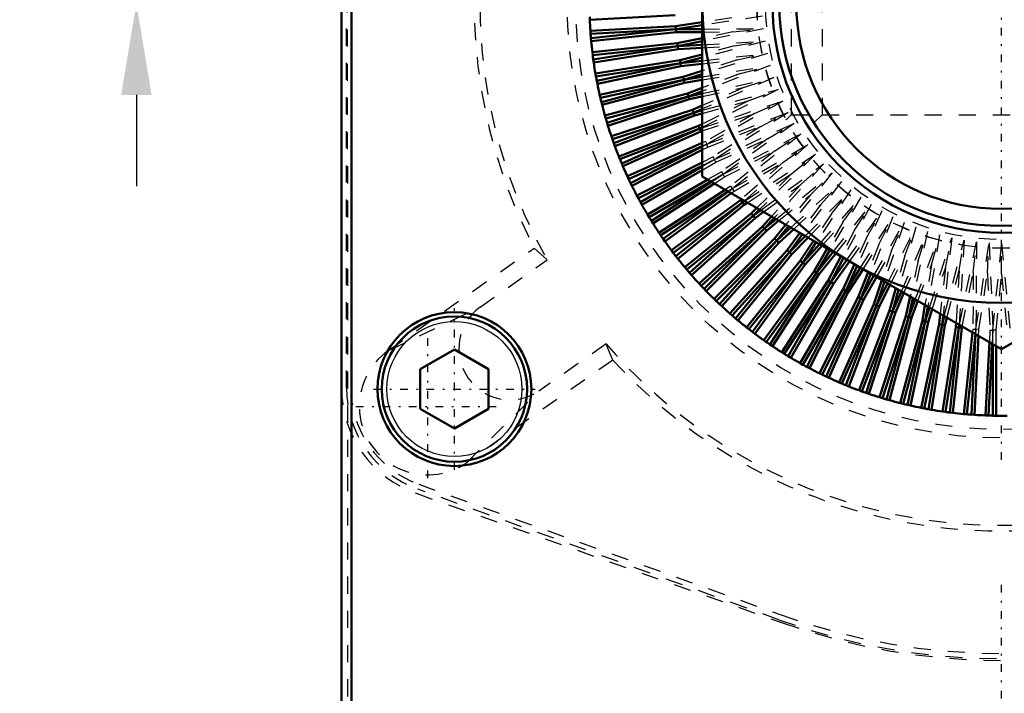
# Model space of a CAD drawing. Header units: millimetres. Extents: x -2 to 963, y 0 to 312.
# Tile 7 of 12: x 857 to 915, y 197 to 237. Entities that reach past the tile are written whole.
import ezdxf

# ---------------------------------------------------------------- set-up
doc = ezdxf.new("R2010")
doc.units = ezdxf.units.MM
doc.linetypes.add('Center', pattern=[1.5, 0.45, -0.5, 0.05, -0.5])
doc.linetypes.add('Dashed', pattern=[2, 1, -1])
for name, color, linetype, lineweight in [('am_0', 7, 'Continuous', 50), ('am_12', 3, 'Continuous', 25), ('am_3', 6, 'Dashed', 25), ('am_6', 2, 'Continuous', 35), ('am_7', 7, 'Center', 25), ('am_8', 3, 'Continuous', 25)]:
    doc.layers.add(name, color=color, linetype=linetype, lineweight=lineweight)
doc.dimstyles.new('ISO-25', dxfattribs={"dimtxt": 2.5, "dimasz": 2.5, "dimexe": 1.25, "dimexo": 0.625, "dimtad": 1, "dimtxsty": 'Standard', "dimcen": 2.5, "dimadec": 0, "dimazin": 0, "dimtfac": 1, "dimtmove": 0, "dimatfit": 3, "dimfxl": 1, "dimarcsym": 0})

# ---------------------------------------------------------------- blocks, each defined once
blk = doc.blocks.new('5_ID1012G5A404570000L5000T_0_in_ID10K_12_G4A_40_457_0000L50_0__1000')
at = {"layer": 'am_3'}
for p, q in [((902.57, 243.97), (902.286, 244.254)), ((927.454, 244.254), (927.17, 243.97)), ((904.37, 243.97), (902.57, 243.97)), ((902.57, 243.97), (902.57, 230.97)), ((927.17, 243.97), (925.37, 243.97)), ((927.17, 243.97), (927.17, 230.97)), ((900.571, 237.615), (900.572, 237.217)), ((902.283, 230.683), (902.57, 230.97)), ((902.57, 230.97), (904.37, 230.97)), ((925.37, 230.97), (927.17, 230.97)), ((927.17, 230.97), (927.455, 230.685))]:
    blk.add_line(p, q, dxfattribs=at)
for points in [[(902.283, 244.257), (902.269, 244.231), (902.202, 244.105), (902.085, 243.876), (901.925, 243.547), (901.731, 243.115), (901.731, 243.114)], [(902.252, 230.74), (902.253, 230.738), (902.283, 230.683), (902.283, 230.683)]]:
    blk.add_lwpolyline(points, dxfattribs=at)
for radius in [14.3, 13.8]:
    blk.add_circle((914.87, 237.47), radius, dxfattribs=at)
at = {"layer": 'am_6'}
for tag, p, flags in [('NB', (934.17, 251.77), 8), ('NN', (934.17, 251.27), 8), ('NT', (934.17, 250.77), 8), ('NBSYN', (934.17, 250.27), 8), ('LINA', (934.17, 249.77), 8), ('CATALOG', (934.17, 249.27), 8), ('MODEL', (934.17, 248.77), 8), ('IV', (934.17, 248.27), 8), ('MAST', (934.17, 247.77), 8), ('GR', (934.17, 247.27), 8), ('STROKE', (934.17, 246.77), 8), ('POS', (934.17, 246.27), 8), ('FC', (934.17, 245.77), 8), ('RC', (934.17, 245.27), 8), ('POORC', (934.17, 244.77), 8), ('PF', (934.17, 244.27), 8), ('LS', (934.17, 243.77), 8), ('IL', (934.17, 243.27), 8), ('OPTION', (934.17, 242.77), 8), ('CL', (934.17, 242.27), 8), ('TEXT', (934.17, 241.77), 8), ('PSOL_0', (934.17, 240.77), 9), ('PSOL_1', (934.17, 240.27), 9), ('PSOL_2', (934.17, 239.77), 9), ('PSOL_3', (934.17, 239.27), 9)]:
    blk.add_attdef(tag, p, '', height=0.5, dxfattribs=dict(at, flags=flags))
blk = doc.blocks.new('6_ID1012G5A404570000L5000T_0_in_ID10K_12_G4A_40_457_0000L50_0__1000')
at = {"layer": 'am_0'}
for p, q in [((876.27, 162.97), (876.27, 259.93)), ((876.85, 162.97), (876.85, 259.93)), ((897.37, 227.366), (897.37, 247.574)), ((890.782, 236.708), (890.788, 236.532)), ((890.788, 236.532), (895.776, 236.793)), ((895.81, 236.147), (890.822, 235.886)), ((897.37, 236.383), (895.81, 236.147)), ((895.81, 236.147), (895.828, 235.971)), ((897.37, 236.205), (895.828, 235.971)), ((890.822, 235.886), (890.834, 235.71)), ((895.828, 235.971), (890.834, 235.71)), ((890.855, 235.449), (895.828, 235.971)), ((890.87, 235.273), (895.838, 235.795)), ((895.828, 235.971), (897.37, 235.982)), ((895.838, 235.795), (895.828, 235.971)), ((895.838, 235.795), (897.37, 235.806)), ((890.855, 235.449), (890.87, 235.273)), ((895.906, 235.151), (890.938, 234.629)), ((895.933, 234.977), (890.959, 234.454)), ((890.994, 234.195), (895.933, 234.977)), ((897.37, 235.452), (895.906, 235.151)), ((895.906, 235.151), (895.933, 234.977)), ((897.37, 235.272), (895.933, 234.977)), ((895.933, 234.977), (897.37, 235.062)), ((895.952, 234.801), (895.933, 234.977)), ((890.938, 234.629), (890.959, 234.454)), ((891.018, 234.02), (895.952, 234.801)), ((895.952, 234.801), (897.37, 234.885)), ((897.37, 234.505), (896.053, 234.162)), ((890.994, 234.195), (891.018, 234.02)), ((896.053, 234.162), (891.119, 233.381)), ((896.089, 233.989), (891.15, 233.207)), ((891.198, 232.949), (896.089, 233.989)), ((891.231, 232.776), (896.117, 233.815)), ((896.053, 234.162), (896.089, 233.989)), ((897.37, 234.323), (896.089, 233.989)), ((896.089, 233.989), (897.37, 234.133)), ((896.117, 233.815), (896.089, 233.989)), ((896.117, 233.815), (897.37, 233.955)), ((891.119, 233.381), (891.15, 233.207)), ((897.37, 233.536), (896.252, 233.182)), ((897.37, 233.352), (896.297, 233.011)), ((891.198, 232.949), (891.231, 232.776)), ((896.252, 233.182), (891.366, 232.143)), ((896.297, 233.011), (891.406, 231.971)), ((891.467, 231.717), (896.297, 233.011)), ((891.51, 231.546), (896.334, 232.838)), ((896.252, 233.182), (896.297, 233.011)), ((896.297, 233.011), (897.37, 233.189)), ((896.334, 232.838), (896.297, 233.011)), ((896.334, 232.838), (897.37, 233.01)), ((891.366, 232.143), (891.406, 231.971)), ((896.502, 232.213), (891.677, 230.92)), ((897.37, 232.54), (896.502, 232.213)), ((896.502, 232.213), (896.556, 232.045)), ((897.37, 232.351), (896.556, 232.045)), ((896.556, 232.045), (897.37, 232.224)), ((891.467, 231.717), (891.51, 231.546)), ((896.556, 232.045), (891.726, 230.751)), ((891.8, 230.5), (896.556, 232.045)), ((891.852, 230.331), (896.602, 231.875)), ((896.602, 231.875), (896.556, 232.045)), ((896.602, 231.875), (897.37, 232.043)), ((897.37, 231.507), (896.802, 231.259)), ((891.677, 230.92), (891.726, 230.751)), ((896.802, 231.259), (892.052, 229.716)), ((896.865, 231.094), (892.109, 229.549)), ((892.196, 229.302), (896.865, 231.094)), ((892.257, 229.136), (896.92, 230.926)), ((896.802, 231.259), (896.865, 231.094)), ((897.37, 231.315), (896.865, 231.094)), ((896.865, 231.094), (897.37, 231.233)), ((896.92, 230.926), (896.865, 231.094)), ((896.92, 230.926), (897.37, 231.05)), ((891.8, 230.5), (891.852, 230.331)), ((897.37, 230.431), (897.152, 230.322)), ((897.152, 230.322), (892.489, 228.532)), ((897.223, 230.16), (892.555, 228.368)), ((892.655, 228.127), (897.223, 230.16)), ((892.724, 227.964), (897.287, 229.996)), ((897.152, 230.322), (897.223, 230.16)), ((897.37, 230.234), (897.223, 230.16)), ((897.223, 230.16), (897.37, 230.209)), ((897.287, 229.996), (897.223, 230.16)), ((897.287, 229.996), (897.37, 230.023)), ((892.052, 229.716), (892.109, 229.549)), ((892.196, 229.302), (892.257, 229.136)), ((897.37, 229.324), (892.987, 227.373)), ((897.37, 229.131), (893.062, 227.213)), ((893.174, 226.977), (897.37, 229.114)), ((893.252, 226.818), (897.37, 228.917)), ((892.489, 228.532), (892.555, 228.368)), ((892.655, 228.127), (892.724, 227.964)), ((897.37, 228.19), (893.546, 226.241)), ((897.37, 227.992), (893.628, 226.086)), ((893.753, 225.856), (897.37, 227.944)), ((893.839, 225.701), (897.37, 227.74)), ((892.987, 227.373), (893.062, 227.213)), ((893.174, 226.977), (893.252, 226.818)), ((897.694, 227.179), (894.163, 225.141)), ((897.87, 227.078), (894.253, 224.99)), ((894.39, 224.766), (897.912, 227.053)), ((894.484, 224.617), (898.083, 226.955)), ((914.87, 217.263), (897.37, 227.366)), ((932.37, 227.366), (914.87, 217.263)), ((898.713, 226.591), (894.836, 224.074)), ((898.884, 226.492), (894.935, 223.928)), ((895.083, 223.712), (898.898, 226.484)), ((895.184, 223.568), (899.066, 226.387)), ((893.546, 226.241), (893.628, 226.086)), ((893.753, 225.856), (893.839, 225.701)), ((899.606, 225.98), (895.565, 223.044)), ((899.716, 225.842), (895.671, 222.903)), ((895.83, 222.695), (899.716, 225.842)), ((899.671, 226.038), (899.606, 225.98)), ((899.606, 225.98), (899.716, 225.842)), ((899.832, 225.945), (899.716, 225.842)), ((899.716, 225.842), (899.853, 225.933)), ((899.821, 225.7), (899.716, 225.842)), ((899.821, 225.7), (900.024, 225.834)), ((895.939, 222.556), (899.821, 225.7)), ((900.228, 225.197), (896.346, 222.053)), ((900.56, 225.524), (900.228, 225.197)), ((900.228, 225.197), (900.346, 225.065)), ((900.719, 225.433), (900.346, 225.065)), ((900.346, 225.065), (900.789, 225.392)), ((900.457, 224.928), (900.956, 225.296)), ((894.163, 225.141), (894.253, 224.99)), ((894.39, 224.766), (894.484, 224.617)), ((900.346, 225.065), (896.459, 221.918)), ((896.629, 221.719), (900.346, 225.065)), ((896.745, 221.586), (900.457, 224.928)), ((900.457, 224.928), (900.346, 225.065)), ((901.42, 225.028), (900.89, 224.447)), ((901.577, 224.938), (901.015, 224.322)), ((901.015, 224.322), (901.687, 224.874)), ((901.133, 224.191), (901.85, 224.78)), ((894.836, 224.074), (894.935, 223.928)), ((900.89, 224.447), (897.178, 221.105)), ((901.015, 224.322), (897.299, 220.976)), ((897.479, 220.786), (901.015, 224.322)), ((897.601, 220.659), (901.133, 224.191)), ((900.89, 224.447), (901.015, 224.322)), ((901.133, 224.191), (901.015, 224.322)), ((902.257, 224.545), (901.591, 223.733)), ((902.412, 224.455), (901.722, 223.615)), ((901.722, 223.615), (902.553, 224.374)), ((901.847, 223.49), (902.713, 224.281)), ((903.076, 224.072), (902.328, 223.057)), ((895.083, 223.712), (895.184, 223.568)), ((901.591, 223.733), (898.059, 220.201)), ((901.722, 223.615), (898.186, 220.079)), ((898.376, 219.899), (901.722, 223.615)), ((898.505, 219.778), (901.847, 223.49)), ((901.591, 223.733), (901.722, 223.615)), ((901.847, 223.49), (901.722, 223.615)), ((903.23, 223.983), (902.465, 222.946)), ((902.465, 222.946), (903.395, 223.888)), ((902.597, 222.828), (903.552, 223.797)), ((903.882, 223.607), (903.1, 222.421)), ((904.035, 223.518), (903.242, 222.316)), ((895.565, 223.044), (895.671, 222.903)), ((902.328, 223.057), (898.986, 219.345)), ((902.465, 222.946), (899.119, 219.229)), ((899.318, 219.059), (902.465, 222.946)), ((902.328, 223.057), (902.465, 222.946)), ((902.597, 222.828), (902.465, 222.946)), ((903.242, 222.316), (904.217, 223.414)), ((903.38, 222.206), (904.372, 223.324)), ((904.679, 223.147), (903.903, 221.825)), ((904.831, 223.059), (904.051, 221.729)), ((904.051, 221.729), (905.024, 222.947)), ((904.194, 221.625), (905.179, 222.858)), ((895.83, 222.695), (895.939, 222.556)), ((899.453, 218.946), (902.597, 222.828)), ((903.1, 222.421), (899.956, 218.539)), ((903.242, 222.316), (900.095, 218.43)), ((900.303, 218.271), (903.242, 222.316)), ((903.1, 222.421), (903.242, 222.316)), ((903.38, 222.206), (903.242, 222.316)), ((905.471, 222.689), (904.737, 221.273)), ((905.628, 222.609), (904.89, 221.184)), ((904.89, 221.184), (905.824, 222.489)), ((905.038, 221.088), (905.976, 222.398)), ((896.346, 222.053), (896.459, 221.918)), ((896.629, 221.719), (896.745, 221.586)), ((900.444, 218.165), (903.38, 222.206)), ((903.903, 221.825), (900.968, 217.784)), ((904.051, 221.729), (901.112, 217.683)), ((901.328, 217.535), (904.051, 221.729)), ((903.903, 221.825), (904.051, 221.729)), ((904.194, 221.625), (904.051, 221.729)), ((906.264, 222.231), (905.599, 220.765)), ((906.419, 222.146), (905.756, 220.684)), ((905.756, 220.684), (906.621, 222.036)), ((905.909, 220.596), (906.769, 221.94)), ((907.061, 221.771), (906.486, 220.302)), ((901.474, 217.436), (904.194, 221.625)), ((904.737, 221.273), (902.017, 217.084)), ((904.89, 221.184), (902.166, 216.99)), ((902.39, 216.853), (904.89, 221.184)), ((904.737, 221.273), (904.89, 221.184)), ((905.038, 221.088), (904.89, 221.184)), ((907.216, 221.682), (906.647, 220.23)), ((906.647, 220.23), (907.409, 221.571)), ((906.804, 220.15), (907.561, 221.482)), ((907.868, 221.306), (907.396, 219.887)), ((908.023, 221.216), (907.56, 219.823)), ((897.178, 221.105), (897.299, 220.976)), ((897.479, 220.786), (897.601, 220.659)), ((902.541, 216.763), (905.038, 221.088)), ((905.599, 220.765), (903.101, 216.439)), ((905.756, 220.684), (903.256, 216.353)), ((903.486, 216.228), (905.756, 220.684)), ((903.641, 216.146), (905.909, 220.596)), ((905.599, 220.765), (905.756, 220.684)), ((905.909, 220.596), (905.756, 220.684)), ((907.56, 219.823), (908.205, 221.111)), ((907.722, 219.752), (908.358, 221.022)), ((908.688, 220.832), (908.326, 219.52)), ((908.845, 220.741), (908.494, 219.465)), ((908.494, 219.465), (909.01, 220.646)), ((908.659, 219.402), (909.164, 220.557)), ((898.059, 220.201), (898.186, 220.079)), ((906.486, 220.302), (904.218, 215.852)), ((906.647, 220.23), (904.377, 215.774)), ((904.613, 215.662), (906.647, 220.23)), ((904.773, 215.587), (906.804, 220.15)), ((906.486, 220.302), (906.647, 220.23)), ((906.804, 220.15), (906.647, 220.23)), ((909.527, 220.348), (909.275, 219.202)), ((909.687, 220.255), (909.445, 219.156)), ((909.445, 219.156), (909.828, 220.174)), ((909.613, 219.102), (909.983, 220.084)), ((898.376, 219.899), (898.505, 219.778)), ((907.396, 219.887), (905.364, 215.324)), ((907.56, 219.823), (905.527, 215.255)), ((905.768, 215.155), (907.56, 219.823)), ((905.932, 215.089), (907.722, 219.752)), ((908.326, 219.52), (906.536, 214.857)), ((908.494, 219.465), (906.702, 214.796)), ((906.949, 214.709), (908.494, 219.465)), ((907.116, 214.652), (908.659, 219.402)), ((907.396, 219.887), (907.56, 219.823)), ((907.722, 219.752), (907.56, 219.823)), ((908.326, 219.52), (908.494, 219.465)), ((908.659, 219.402), (908.494, 219.465)), ((910.39, 219.849), (910.238, 218.934)), ((910.553, 219.755), (910.411, 218.897)), ((910.411, 218.897), (910.663, 219.692)), ((910.582, 218.852), (910.82, 219.601)), ((898.986, 219.345), (899.119, 219.229)), ((899.318, 219.059), (899.453, 218.946)), ((909.275, 219.202), (907.731, 214.452)), ((909.445, 219.156), (907.9, 214.4)), ((908.151, 214.326), (909.445, 219.156)), ((908.32, 214.277), (909.613, 219.102)), ((910.238, 218.934), (908.946, 214.11)), ((910.411, 218.897), (909.117, 214.067)), ((909.275, 219.202), (909.445, 219.156)), ((909.371, 214.006), (910.411, 218.897)), ((909.613, 219.102), (909.445, 219.156)), ((909.543, 213.966), (910.582, 218.852)), ((910.238, 218.934), (910.411, 218.897)), ((910.582, 218.852), (910.411, 218.897)), ((911.284, 219.333), (911.215, 218.717)), ((911.451, 219.237), (911.389, 218.689)), ((911.389, 218.689), (911.521, 219.196)), ((911.562, 218.653), (911.68, 219.105)), ((899.956, 218.539), (900.095, 218.43)), ((900.303, 218.271), (900.444, 218.165)), ((911.215, 218.717), (910.176, 213.831)), ((911.389, 218.689), (910.349, 213.798)), ((910.607, 213.75), (911.389, 218.689)), ((910.781, 213.719), (911.562, 218.653)), ((911.215, 218.717), (911.389, 218.689)), ((911.562, 218.653), (911.389, 218.689)), ((912.201, 218.552), (911.42, 213.618)), ((912.377, 218.533), (911.595, 213.594)), ((911.854, 213.559), (912.377, 218.533)), ((912.029, 213.538), (912.551, 218.506)), ((912.216, 218.795), (912.201, 218.552)), ((912.201, 218.552), (912.377, 218.533)), ((912.387, 218.697), (912.377, 218.533)), ((912.377, 218.533), (912.408, 218.684)), ((912.551, 218.506), (912.377, 218.533)), ((912.551, 218.506), (912.569, 218.591)), ((900.968, 217.784), (901.112, 217.683)), ((913.174, 218.242), (912.673, 213.47)), ((913.342, 218.145), (912.849, 213.455)), ((913.11, 213.434), (913.356, 218.137)), ((913.286, 213.422), (913.527, 218.038)), ((914.157, 217.675), (913.932, 213.388)), ((880.87, 216.085), (882.87, 217.239)), ((882.87, 217.239), (884.87, 216.085)), ((901.328, 217.535), (901.474, 217.436)), ((914.328, 217.576), (914.108, 213.382)), ((914.37, 213.375), (914.37, 217.551)), ((914.546, 213.372), (914.546, 217.45)), ((902.017, 217.084), (902.166, 216.99)), ((902.39, 216.853), (902.541, 216.763)), ((880.87, 213.775), (880.87, 216.085)), ((884.87, 216.085), (884.87, 213.775)), ((903.101, 216.439), (903.256, 216.353)), ((903.486, 216.228), (903.641, 216.146)), ((904.218, 215.852), (904.377, 215.774)), ((904.613, 215.662), (904.773, 215.587)), ((905.364, 215.324), (905.527, 215.255)), ((905.768, 215.155), (905.932, 215.089)), ((906.536, 214.857), (906.702, 214.796)), ((906.949, 214.709), (907.116, 214.652)), ((907.731, 214.452), (907.9, 214.4)), ((908.151, 214.326), (908.32, 214.277)), ((882.87, 212.621), (880.87, 213.775)), ((884.87, 213.775), (882.87, 212.621)), ((908.946, 214.11), (909.117, 214.067)), ((909.371, 214.006), (909.543, 213.966)), ((910.176, 213.831), (910.349, 213.798)), ((910.607, 213.75), (910.781, 213.719)), ((911.42, 213.618), (911.595, 213.594)), ((911.854, 213.559), (912.029, 213.538)), ((912.673, 213.47), (912.849, 213.455)), ((913.11, 213.434), (913.286, 213.422)), ((913.932, 213.388), (914.108, 213.382)), ((914.37, 213.375), (914.546, 213.372))]:
    blk.add_line(p, q, dxfattribs=at)
for centre, radius in [((914.87, 237.47), 17.5), ((914.87, 237.47), 13.4), ((914.87, 237.47), 13), ((914.87, 237.47), 12), ((882.87, 214.93), 4.5), ((882.87, 214.93), 4.25)]:
    blk.add_circle(centre, radius, dxfattribs=at)
for start, end in [(182.23047, 183.76953), (184.18879, 184.81121), (185.23047, 186.76953), (187.18879, 187.81121), (188.23047, 189.76953), (190.18879, 190.81121), (191.23047, 192.76953), (193.18879, 193.81121), (194.23047, 195.76953), (196.18879, 196.81121), (197.23047, 198.76953), (199.18879, 199.81121), (200.23047, 201.76953), (202.18879, 202.81121), (203.23047, 204.76953), (205.18879, 205.81121), (206.23047, 207.76953), (208.18879, 208.81121), (209.23047, 210.76953), (211.18879, 211.81121), (212.23047, 213.76953), (214.18879, 214.81121), (215.23047, 216.76953), (217.18879, 217.81121), (218.23047, 219.76953), (220.18879, 220.81121), (221.23047, 222.76953), (223.18879, 223.81121), (224.23047, 225.76953), (226.18879, 226.81121), (227.23047, 228.76953), (229.18879, 229.81121), (230.23047, 231.76953), (232.18879, 232.81121), (233.23047, 234.76953), (235.18879, 235.81121), (236.23047, 237.76953), (238.18879, 238.81121), (239.23047, 240.76953), (241.18879, 241.81121), (242.23047, 243.76953), (244.18879, 244.81121), (245.23047, 246.76953), (247.18879, 247.81121), (248.23047, 249.76953), (250.18879, 250.81121), (251.23047, 252.76953), (253.18879, 253.81121), (254.23047, 255.76953), (256.18879, 256.81121), (257.23047, 258.76953), (259.18879, 259.81121), (260.23047, 261.76953), (262.18879, 262.81121), (263.23047, 264.76953), (265.18879, 265.81121), (266.23047, 267.76953), (268.18879, 268.81121), (269.23047, 270.76953)]:
    blk.add_arc((914.87, 237.47), 24.1, start, end, dxfattribs=at)
at = {"layer": 'am_12'}
blk.add_circle((882.87, 214.93), 3.95, dxfattribs=at)
at = {"layer": 'am_3'}
for p, q in [((876.565, 215.01), (876.565, 259.93)), ((876.645, 162.96), (876.62, 259.928)), ((876.82, 259.93), (876.82, 215.01)), ((876.839, 162.97), (876.839, 259.93)), ((904.37, 243.97), (904.37, 230.97)), ((900.889, 236.737), (897.37, 236.205)), ((899.087, 236.643), (897.37, 236.383)), ((897.37, 235.982), (900.947, 236.007)), ((900.947, 236.007), (897.37, 235.272)), ((897.37, 235.806), (899.151, 235.818)), ((899.151, 235.818), (897.37, 235.452)), ((899.151, 235.818), (900.947, 236.007)), ((897.37, 235.062), (901.042, 235.28)), ((901.042, 235.28), (897.37, 234.323)), ((897.37, 234.885), (899.259, 234.998)), ((899.259, 234.998), (897.37, 234.505)), ((899.259, 234.998), (901.042, 235.28)), ((901.176, 234.559), (897.37, 233.352)), ((897.37, 234.133), (901.176, 234.559)), ((899.41, 234.184), (901.176, 234.559)), ((899.41, 234.184), (897.37, 233.536)), ((897.37, 233.955), (899.41, 234.184)), ((901.347, 233.847), (897.37, 232.351)), ((897.37, 233.189), (901.347, 233.847)), ((899.603, 233.379), (901.347, 233.847)), ((899.603, 233.379), (897.37, 232.54)), ((897.37, 233.01), (899.603, 233.379)), ((897.37, 232.224), (901.555, 233.144)), ((901.555, 233.144), (897.37, 231.315)), ((899.838, 232.586), (901.555, 233.144)), ((897.37, 232.043), (899.838, 232.586)), ((899.838, 232.586), (897.37, 231.507)), ((897.37, 231.233), (901.8, 232.453)), ((901.8, 232.453), (897.37, 230.234)), ((900.115, 231.806), (901.8, 232.453)), ((897.37, 231.05), (900.115, 231.806)), ((900.115, 231.806), (897.37, 230.431)), ((897.37, 230.209), (902.08, 231.776)), ((902.08, 231.776), (897.63, 229.247)), ((900.431, 231.041), (902.08, 231.776)), ((897.37, 230.023), (900.431, 231.041)), ((900.431, 231.041), (897.55, 229.404)), ((897.63, 229.247), (902.396, 231.114)), ((902.396, 231.114), (898.084, 228.356)), ((900.788, 230.295), (902.396, 231.114)), ((903.9, 230.5), (904.37, 230.97)), ((904.37, 230.97), (925.37, 230.97)), ((898.084, 228.356), (902.746, 230.47)), ((902.746, 230.47), (898.584, 227.49)), ((901.182, 229.567), (902.746, 230.47)), ((897.702, 229.086), (900.788, 230.295)), ((900.788, 230.295), (897.996, 228.509)), ((898.584, 227.49), (903.129, 229.845)), ((903.129, 229.845), (899.129, 226.651)), ((901.615, 228.862), (903.129, 229.845)), ((897.55, 229.404), (897.37, 229.324)), ((897.37, 229.114), (897.63, 229.247)), ((897.63, 229.247), (897.37, 229.131)), ((897.55, 229.404), (897.63, 229.247)), ((897.702, 229.086), (897.63, 229.247)), ((898.165, 228.199), (901.182, 229.567)), ((901.182, 229.567), (898.488, 227.638)), ((899.129, 226.651), (903.544, 229.241)), ((903.544, 229.241), (899.832, 225.945)), ((902.083, 228.18), (903.544, 229.241)), ((897.37, 228.917), (897.702, 229.086)), ((898.673, 227.337), (901.615, 228.862)), ((901.615, 228.862), (899.025, 226.794)), ((899.853, 225.933), (903.99, 228.66)), ((903.99, 228.66), (900.719, 225.433)), ((902.587, 227.524), (903.99, 228.66)), ((897.996, 228.509), (897.37, 228.19)), ((898.084, 228.356), (897.37, 227.992)), ((897.37, 227.944), (898.084, 228.356)), ((897.37, 227.74), (898.165, 228.199)), ((897.996, 228.509), (898.084, 228.356)), ((898.165, 228.199), (898.084, 228.356)), ((899.225, 226.503), (902.083, 228.18)), ((902.083, 228.18), (899.671, 226.038)), ((900.789, 225.392), (904.466, 228.102)), ((904.466, 228.102), (901.577, 224.938)), ((903.124, 226.894), (904.466, 228.102)), ((898.488, 227.638), (897.694, 227.179)), ((898.584, 227.49), (897.87, 227.078)), ((897.912, 227.053), (898.584, 227.49)), ((898.488, 227.638), (898.584, 227.49)), ((898.673, 227.337), (898.584, 227.49)), ((900.024, 225.834), (902.587, 227.524)), ((902.587, 227.524), (900.56, 225.524)), ((901.687, 224.874), (904.971, 227.571)), ((904.971, 227.571), (902.412, 224.455)), ((903.694, 226.294), (904.971, 227.571)), ((898.083, 226.955), (898.673, 227.337)), ((900.956, 225.296), (903.124, 226.894)), ((903.124, 226.894), (901.42, 225.028)), ((902.553, 224.374), (905.502, 227.066)), ((905.502, 227.066), (903.23, 223.983)), ((904.294, 225.724), (905.502, 227.066)), ((899.025, 226.794), (898.713, 226.591)), ((899.129, 226.651), (898.884, 226.492)), ((898.898, 226.484), (899.129, 226.651)), ((899.025, 226.794), (899.129, 226.651)), ((899.066, 226.387), (899.225, 226.503)), ((899.225, 226.503), (899.129, 226.651)), ((903.395, 223.888), (906.06, 226.59)), ((906.06, 226.59), (904.035, 223.518)), ((904.924, 225.187), (906.06, 226.59)), ((901.85, 224.78), (903.694, 226.294)), ((903.694, 226.294), (902.257, 224.545)), ((904.217, 223.414), (906.641, 226.144)), ((906.641, 226.144), (904.831, 223.059)), ((905.58, 224.683), (906.641, 226.144)), ((902.713, 224.281), (904.294, 225.724)), ((904.294, 225.724), (903.076, 224.072)), ((903.552, 223.797), (904.924, 225.187)), ((904.924, 225.187), (903.882, 223.607)), ((905.024, 222.947), (907.245, 225.729)), ((907.245, 225.729), (905.628, 222.609)), ((905.824, 222.489), (907.87, 225.346)), ((906.262, 224.215), (907.245, 225.729)), ((907.87, 225.346), (906.419, 222.146)), ((906.967, 223.782), (907.87, 225.346)), ((904.372, 223.324), (905.58, 224.683)), ((905.58, 224.683), (904.679, 223.147)), ((906.621, 222.036), (908.514, 224.996)), ((908.514, 224.996), (907.216, 221.682)), ((907.409, 221.571), (909.176, 224.68)), ((907.695, 223.388), (908.514, 224.996)), ((909.176, 224.68), (908.023, 221.216)), ((908.441, 223.031), (909.176, 224.68)), ((905.179, 222.858), (906.262, 224.215)), ((906.262, 224.215), (905.471, 222.689)), ((908.205, 221.111), (909.853, 224.4)), ((909.853, 224.4), (908.845, 220.741)), ((909.01, 220.646), (910.544, 224.155)), ((909.206, 222.715), (909.853, 224.4)), ((910.544, 224.155), (909.687, 220.255)), ((909.986, 222.438), (910.544, 224.155)), ((905.976, 222.398), (906.967, 223.782)), ((906.967, 223.782), (906.264, 222.231)), ((909.828, 220.174), (911.247, 223.947)), ((911.247, 223.947), (910.553, 219.755)), ((910.663, 219.692), (911.959, 223.776)), ((910.779, 222.203), (911.247, 223.947)), ((911.959, 223.776), (911.451, 219.237)), ((911.521, 219.196), (912.68, 223.642)), ((911.584, 222.01), (911.959, 223.776)), ((912.68, 223.642), (912.387, 218.697)), ((912.398, 221.859), (912.68, 223.642)), ((912.408, 218.684), (913.407, 223.547)), ((913.218, 221.751), (913.407, 223.547)), ((913.407, 223.547), (913.371, 218.428)), ((913.371, 218.428), (914.137, 223.489)), ((914.043, 221.687), (914.137, 223.489)), ((914.137, 223.489), (914.37, 218.376)), ((914.37, 218.376), (914.87, 223.47)), ((914.87, 223.47), (915.37, 218.376)), ((914.87, 221.665), (914.87, 223.47)), ((879.022, 217.194), (887.544, 223.176)), ((887.544, 223.176), (888.298, 222.484)), ((906.769, 221.94), (907.695, 223.388)), ((907.695, 223.388), (907.061, 221.771)), ((907.561, 221.482), (908.441, 223.031)), ((908.441, 223.031), (907.868, 221.306)), ((884.369, 219.725), (888.298, 222.484)), ((908.358, 221.022), (909.206, 222.715)), ((909.206, 222.715), (908.688, 220.832)), ((909.164, 220.557), (909.986, 222.438)), ((909.986, 222.438), (909.527, 220.348)), ((909.983, 220.084), (910.779, 222.203)), ((910.779, 222.203), (910.39, 219.849)), ((910.82, 219.601), (911.584, 222.01)), ((911.584, 222.01), (911.284, 219.333)), ((911.68, 219.105), (912.398, 221.859)), ((912.398, 221.859), (912.216, 218.795)), ((912.569, 218.591), (913.218, 221.751)), ((913.218, 221.751), (913.195, 218.438)), ((913.547, 218.41), (914.043, 221.687)), ((914.043, 221.687), (914.193, 218.376)), ((914.546, 218.367), (914.87, 221.665)), ((914.87, 221.665), (915.194, 218.367)), ((879.022, 217.194), (884.369, 219.725)), ((913.195, 218.438), (913.174, 218.242)), ((913.195, 218.438), (913.371, 218.428)), ((913.371, 218.428), (913.342, 218.145)), ((913.356, 218.137), (913.371, 218.428)), ((913.547, 218.41), (913.371, 218.428)), ((913.527, 218.038), (913.547, 218.41)), ((914.193, 218.376), (914.157, 217.675)), ((914.193, 218.376), (914.37, 218.376)), ((914.37, 218.376), (914.328, 217.576)), ((914.546, 218.367), (914.37, 218.376)), ((914.37, 217.551), (914.37, 218.376)), ((914.546, 217.45), (914.546, 218.367)), ((891.745, 217.573), (887.816, 214.815)), ((892.141, 216.628), (891.745, 217.573)), ((892.141, 216.628), (883.618, 210.646)), ((883.618, 210.646), (887.816, 214.815)), ((901.845, 201.442), (880.73, 209.076)), ((880.785, 209.366), (901.98, 201.723)), ((880.636, 208.835), (902.065, 201.257))]:
    blk.add_line(p, q, dxfattribs=at)
for radius in [25.4, 24.9, 14.31]:
    blk.add_circle((914.87, 237.47), radius, dxfattribs=at)
for centre, radius, start, end in [((914.87, 237.47), 30.507, 150.57844, 209.42156), ((914.869, 237.47), 30.838, 152.38558, 207.61442), ((886.134, 217.299), 3, 126.02957, 304.11095), ((881.311, 213.914), 4, 124.90786, 305.22169), ((914.87, 237.471), 30.507, 220.7098, 319.2902), ((914.87, 237.47), 30.838, 222.51968, 317.48032), ((882.82, 215.01), 6.55, 180, 250.52582), ((882.875, 215.01), 6.31, 180, 250.12378), ((882.82, 215.01), 6, 180, 250.17136), ((914.87, 237.47), 38, 250.17136, 289.82864), ((914.87, 237.47), 38.31, 250.12378, 289.87622), ((914.87, 237.47), 38.41, 250.52582, 289.47418)]:
    blk.add_arc(centre, radius, start, end, dxfattribs=at)
at = {"layer": 'am_7'}
for p, q in [((914.87, 210.8), (914.87, 264.14)), ((882.87, 210.205), (882.87, 219.655)), ((881.311, 209.714), (881.311, 218.114)), ((878.145, 214.93), (887.595, 214.93)), ((877.111, 213.914), (885.511, 213.914)), ((914.87, 122.44), (914.87, 203.5))]:
    blk.add_line(p, q, dxfattribs=at)
at = {"layer": 'am_6'}
for tag, p, flags in [('NB', (960.4, 276.07), 8), ('NN', (960.4, 275.57), 8), ('NT', (960.4, 275.07), 8), ('NBSYN', (960.4, 274.57), 8), ('LINA', (960.4, 274.07), 8), ('CATALOG', (960.4, 273.57), 8), ('MODEL', (960.4, 273.07), 8), ('IV', (960.4, 272.57), 8), ('MAST', (960.4, 272.07), 8), ('GR', (960.4, 271.57), 8), ('STROKE', (960.4, 271.07), 8), ('POS', (960.4, 270.57), 8), ('FC', (960.4, 270.07), 8), ('RC', (960.4, 269.57), 8), ('POORC', (960.4, 269.07), 8), ('PF', (960.4, 268.57), 8), ('LS', (960.4, 268.07), 8), ('IL', (960.4, 267.57), 8), ('OPTION', (960.4, 267.07), 8), ('CL', (960.4, 266.57), 8), ('TEXT', (960.4, 266.07), 8), ('PSOL_0', (960.4, 265.07), 9), ('PSOL_1', (960.4, 264.57), 9), ('PSOL_2', (960.4, 264.07), 9), ('PSOL_3', (960.4, 263.57), 9), ('PSOL_4', (960.4, 263.07), 9)]:
    blk.add_attdef(tag, p, '', height=0.5, dxfattribs=dict(at, flags=flags))
blk = doc.blocks.new('*D17')
at = {"layer": 'am_8', "color": 0, "lineweight": -2}
for p, q in [((864.27, 281.403), (864.27, 286.737)), ((914.87, 276.07), (864.27, 276.07)), ((864.27, 276.07), (864.27, 271.36)), ((864.27, 237.47), (864.27, 242.18)), ((914.87, 237.47), (864.27, 237.47)), ((864.27, 232.137), (864.27, 226.803))]:
    blk.add_line(p, q, dxfattribs=at)
at = {"layer": 'am_8', "color": 0}
for points in [[(863.381, 281.403), (865.159, 281.403), (864.27, 276.07)], [(865.159, 232.137), (863.381, 232.137), (864.27, 237.47)]]:
    blk.add_solid(points, dxfattribs=at)
at = {"layer": 'Defpoints', "color": 0}
for p in [(914.87, 276.07), (868.27, 237.47), (914.87, 237.47)]:
    blk.add_point(p, dxfattribs=at)
at = {"layer": 'am_8', "color": 0, "insert": (864.27, 256.77), "char_height": 8, "attachment_point": 5, "rotation": 90}
blk.add_mtext('38.6', dxfattribs=at)
blk = doc.blocks.new('*D18')
at = {"layer": 'am_8', "color": 0, "lineweight": -2}
for p, q in [((914.87, 276.07), (852.27, 276.07)), ((852.27, 270.737), (852.27, 218.049)), ((852.27, 129.703), (852.27, 182.391)), ((914.87, 124.37), (852.27, 124.37))]:
    blk.add_line(p, q, dxfattribs=at)
at = {"layer": 'am_8', "color": 0}
for points in [[(853.159, 270.737), (851.381, 270.737), (852.27, 276.07)], [(851.381, 129.703), (853.159, 129.703), (852.27, 124.37)]]:
    blk.add_solid(points, dxfattribs=at)
at = {"layer": 'Defpoints', "color": 0}
for p in [(914.87, 276.07), (856.27, 124.37), (914.87, 124.37)]:
    blk.add_point(p, dxfattribs=at)
at = {"layer": 'am_8', "color": 0, "insert": (852.27, 200.22), "char_height": 8, "attachment_point": 5, "rotation": 90}
blk.add_mtext('151.7', dxfattribs=at)

msp = doc.modelspace()

# ---------------------------------------------------------------- block references
for name in ['6_ID1012G5A404570000L5000T_0_in_ID10K_12_G4A_40_457_0000L50_0__1000', '5_ID1012G5A404570000L5000T_0_in_ID10K_12_G4A_40_457_0000L50_0__1000']:
    msp.add_blockref(name, (0, 0))

# ---------------------------------------------------------------- dimensions: what is measured, and where the dimension line sits
at = {"layer": 'am_8'}
for base, p2, text, picture, middle in [((864.27, 237.47), (914.87, 237.47), '38.6', '*D17', (864.27, 256.77)), ((852.27, 124.37), (914.87, 124.37), '151.7', '*D18', (852.27, 200.22))]:
    dim = msp.add_linear_dim(base=base, p1=(914.87, 276.07), p2=p2, angle=90, text=text, dimstyle='ISO-25', override={"dimtxt": 8, "dimasz": 5.333333, "dimexe": 0, "dimexo": 0, "dimgap": 2.4}, dxfattribs=at)
    dim.commit()
    dim.dimension.update_dxf_attribs({"geometry": picture, "text_midpoint": middle, "dimtype": 160, "text_rotation": 90})

doc.saveas('drawing.dxf')
